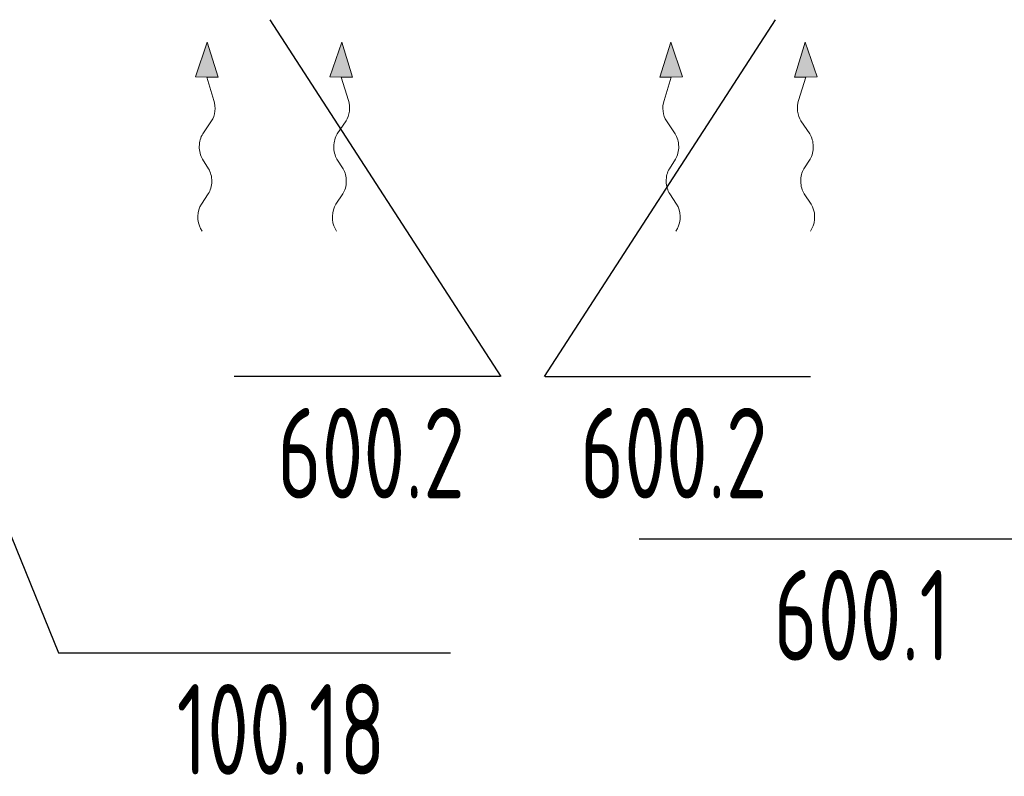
# Model space of a CAD drawing. Header units: millimetres. Extents: x -367720 to -162733, y 309172 to 337444.
# Tile 64 of 164: x -350664 to -348400, y 313705 to 315445. Entities that reach past the tile are written whole.
import ezdxf
from ezdxf.enums import TextEntityAlignment as Align

# ---------------------------------------------------------------- set-up
doc = ezdxf.new("R2010")
doc.units = ezdxf.units.MM
doc.header["$LTSCALE"] = 10
doc.header["$MEASUREMENT"] = 0
doc.linetypes.add('HIDDEN', pattern=[0.375, 0.25, -0.125])
doc.layers.get('0').update_dxf_attribs({"color": 255, "lineweight": 13})
doc.layers.add('VZ1', color=6, linetype='Continuous', lineweight=18)
doc.layers.add('vzt-tenká', color=2, linetype='Continuous', lineweight=20)
doc.layers.add('VZT_odvod', color=6, linetype='Continuous')
doc.layers.add('VZT_pozice', color=1, linetype='Continuous')
doc.styles.add('ISO8', font='ISO8.shx')
doc.styles.add('PITSIMP8', font='pitsimp8')
doc.styles.add('ROMANS', font='ROMANS.shx', dxfattribs={"height": 80})

# ---------------------------------------------------------------- blocks, each defined once
blk = doc.blocks.new('2DLUK051')
at = {"color": 0, "linetype": 'ByBlock'}
for p, q in [((0.0368, 0.572), (0.0234, 0.5864)), ((-0.029, 0.372), (0.033, 0.4318)), ((0.029, 0.172), (-0.029, 0.228)), ((-0.05, -0.0482), (0.029, 0.028)), ((0, -0.3), (-0.0694, -0.1663)), ((-0.1038, -0.3), (0, -0.5)), ((-0.1038, -0.3), (0, -0.3)), ((0, -0.5), (0.1038, -0.3)), ((0.1038, -0.3), (0, -0.3))]:
    blk.add_line(p, q, dxfattribs=at)
for centre, start, end in [((-0.0364, 0.5038), 313.9193, 42.9591), ((0.0403, 0.3), 133.9193, 226.0807), ((-0.0403, 0.1), 313.9193, 46.0807), ((0.0193, -0.1202), 133.9193, 207.4395)]:
    blk.add_arc(centre, 0.1, start, end, dxfattribs=at)
blk.add_solid([(-0.1038, -0.3), (0.1038, -0.3), (0, -0.5)], dxfattribs=at)
at = {"linetype": 'ByBlock', "style": 'PITSIMP8', "flags": 9}
for tag, p in [('BEZEICHNUNG', (-0.1081, 0.1756)), ('RAUM/GRUPPE', (-0.1081, 0.1556)), ('POS.NR.G-LV', (-0.1081, 0.1356)), ('FABRIKAT', (-0.1081, 0.1156)), ('KENNUNG', (-0.1081, 0.0756)), ('LEISTUNG', (-0.1081, 0.0556)), ('TYP', (-0.1081, 0.0956)), ('VOLUMENSTROM', (-0.1081, 0.0356)), ('DRUCK/-STUFE', (-0.1081, 0.0156)), ('ANSCHLUSS', (-0.1081, -0.0044)), ('GROESSE', (-0.1081, -0.0244)), ('DN', (-0.1081, -0.0444)), ('TEMPERATUR', (-0.1081, -0.0644)), ('SCHUTZART', (-0.1081, -0.1044)), ('DREHZAHL', (-0.1081, -0.0844)), ('SPANNUNG/FREQUENZ', (-0.1081, -0.1244)), ('GEWICHT', (-0.1081, -0.1444)), ('FREI', (-0.1081, -0.1644)), ('FREI', (-0.1081, -0.1844)), ('FREI', (-0.1081, -0.2044))]:
    blk.add_attdef(tag, text='', height=0.01, dxfattribs=at).set_placement(p, align=Align.MIDDLE)
blk = doc.blocks.new('LU-H')
at = {"linetype": 'ByBlock', "style": 'ISO8'}
blk.add_attdef('LU-WERT', text='', height=1, dxfattribs=at).set_placement((0.0065, -0.0082), align=Align.CENTER)
blk = doc.blocks.new('A$C44164CF6')
at = {"layer": 'VZT_pozice', "color": 7}
for p, q in [((3474.9, -3126.9, 7.5), (4207.7, -4931.6, 7.5)), ((4693.5, -3475.1), (5224.9, -4296.1)), ((5856, -3475.1), (5324.5, -4296.1))]:
    blk.add_line(p, q, dxfattribs=at)
at = {"layer": 'VZT_pozice', "color": 2}
for p, q in [((5222.7, -4296.1), (4612.1, -4296.1)), ((5326.8, -4296.1), (5937.4, -4296.1)), ((5543.4, -4669, 7.5), (6429.2, -4669, 7.5)), ((4207.7, -4931.6, 7.5), (5109.4, -4931.6, 7.5))]:
    blk.add_line(p, q, dxfattribs=at)
at = {"layer": 'vzt-tenká', "yscale": 400, "zscale": 250.0000000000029}
for p, xscale, rotation in [((4547, -3726.9), 250.0000000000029, 179.2002451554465), ((4856.4, -3726.9), 250.0000000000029, 179.2002451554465), ((5618.6, -3726.9), -250.0000000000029, 180.7997548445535), ((5928, -3726.9), -250.0000000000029, 180.7997548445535)]:
    blk.add_blockref('2DLUK051', p, dxfattribs=dict(at, xscale=xscale, rotation=rotation))
at = {"layer": 'VZT_odvod', "linetype": 'HIDDEN', "ltscale": 200}
ref = blk.add_blockref('LU-H', (4877.3, -4369.9, 0), dxfattribs=dict(at, xscale=-250, yscale=250, zscale=250, rotation=180))
ref.add_attrib('LU-WERT', '600.2', dxfattribs={"layer": '0', "linetype": 'ByBlock', "height": 208.33, "style": 'ISO8', "width": 0.75}).set_placement((4926.8, -4576.2, 0), align=Align.CENTER)
ref = blk.add_blockref('LU-H', (5672.2, -4369.9, 0), dxfattribs=dict(at, xscale=250, yscale=250, zscale=250, rotation=180))
ref.add_attrib('LU-WERT', '600.2', dxfattribs={"layer": '0', "linetype": 'ByBlock', "height": 208.33, "style": 'ISO8', "width": 0.75}).set_placement((5622.7, -4576.2, 0), align=Align.CENTER)
ref = blk.add_blockref('LU-H', (6193.9, -4742.8, 7.5), dxfattribs=dict(at, xscale=250, yscale=250, zscale=250, rotation=180))
ref.add_attrib('LU-WERT', '600.1', dxfattribs={"layer": '0', "linetype": 'ByBlock', "height": 208.33, "style": 'ISO8', "width": 0.75}).set_placement((6055.1, -4949.1, 7.5), align=Align.CENTER)
ref = blk.add_blockref('LU-H', (4858.3, -5005.4, 7.5), dxfattribs=dict(at, xscale=250, yscale=250, zscale=250, rotation=180))
ref.add_attrib('LU-WERT', '100.18', dxfattribs={"layer": '0', "linetype": 'ByBlock', "height": 208.33, "style": 'ISO8', "width": 0.75}).set_placement((4719.5, -5211.6, 7.5), align=Align.CENTER)
at = {"layer": 'VZ1', "extrusion": (0, -1, -1.22461e-16), "style": 'ROMANS', "width": 0.8, "flags": 1}
for tag, p in [('MATERIAL', (-2269.1, 3112.5, -14812.2)), ('PRIRUBA', (-2269.1, 3112.5, -14812.2)), ('PRUTOK', (-2269.1, 3112.5, -14812.2)), ('PLOCHA', (-2269.1, 3112.5, -14812.2)), ('OBVOD', (-2269.1, 3112.5, -14812.2)), ('NAZEV', (-2269.1, 3112.5, -14812.2)), ('USEK', (-2269.1, 3112.5, -14812.2)), ('KOTA', (-2269.1, 3112.5, -14812.2)), ('TVAR', (-2269.1, 3112.5, -14812.2)), ('NB2', (-2269.1, 3112.5, -14812.2)), ('NB1', (-2269.1, 3112.5, -14812.2)), ('POS', (-2269.1, 3112.5, -14812.2)), ('DB', (-2269.1, 3112.5, -14812.2)), ('DA', (-2269.1, 3112.5, -14812.2)), ('B2', (-2269.1, 3112.5, -14812.2)), ('A2', (-2269.1, 3112.5, -14812.2)), ('B1', (-2269.1, 3112.5, -14812.2)), ('A1', (-2269.1, 3112.5, -14812.2)), ('LT', (-2269.1, 3112.5, -14812.2)), ('MATERIAL', (99885.3, 3112.5, -14812.2)), ('PRIRUBA', (99885.3, 3112.5, -14812.2)), ('PRUTOK', (99885.3, 3112.5, -14812.2)), ('PLOCHA', (99885.3, 3112.5, -14812.2)), ('OBVOD', (99885.3, 3112.5, -14812.2)), ('NAZEV', (99885.3, 3112.5, -14812.2)), ('USEK', (99885.3, 3112.5, -14812.2)), ('KOTA', (99885.3, 3112.5, -14812.2)), ('TVAR', (99885.3, 3112.5, -14812.2)), ('NB2', (99885.3, 3112.5, -14812.2)), ('NB1', (99885.3, 3112.5, -14812.2)), ('POS', (99885.3, 3112.5, -14812.2)), ('DB', (99885.3, 3112.5, -14812.2)), ('DA', (99885.3, 3112.5, -14812.2)), ('B2', (99885.3, 3112.5, -14812.2)), ('B1', (99885.3, 3112.5, -14812.2)), ('LT', (99885.3, 3112.5, -14812.2)), ('A2', (99885.3, 3112.5, -14812.2)), ('A1', (99885.3, 3112.5, -14812.2))]:
    blk.add_attdef(tag, p, '', height=1, rotation=180, dxfattribs=at)
at = {"layer": 'VZ1', "extrusion": (1.22461e-16, 1, 4.44089e-16), "style": 'ROMANS', "width": 0.8, "flags": 1}
for tag, p in [('MATERIAL', (2269.1, 2852.5, 14812.2)), ('PRIRUBA', (2269.1, 2852.5, 14812.2)), ('IZOLACE', (2269.1, 2852.5, 14812.2)), ('PRUTOK', (2269.1, 2852.5, 14812.2)), ('PLOCHA', (2269.1, 2852.5, 14812.2)), ('NASTCE', (2269.1, 2852.5, 14812.2)), ('OBVOD', (2269.1, 2852.5, 14812.2)), ('NAZEV', (2269.1, 2852.5, 14812.2)), ('USEK', (2269.1, 2852.5, 14812.2)), ('KOTA', (2269.1, 2852.5, 14812.2)), ('TVAR', (2269.1, 2852.5, 14812.2)), ('NB2', (2269.1, 2852.5, 14812.2)), ('NB1', (2269.1, 2852.5, 14812.2)), ('POS', (2269.1, 2852.5, 14812.2)), ('VS', (2269.1, 2852.5, 14812.2)), ('B1', (2269.1, 2852.5, 14812.2)), ('A1', (2269.1, 2852.5, 14812.2)), ('LT', (2269.1, 2852.5, 14812.2)), ('MATERIAL', (-99885.3, 2852.5, 14812.2)), ('PRIRUBA', (-99885.3, 2852.5, 14812.2)), ('IZOLACE', (-99885.3, 2852.5, 14812.2)), ('PRUTOK', (-99885.3, 2852.5, 14812.2)), ('PLOCHA', (-99885.3, 2852.5, 14812.2)), ('NASTCE', (-99885.3, 2852.5, 14812.2)), ('OBVOD', (-99885.3, 2852.5, 14812.2)), ('NAZEV', (-99885.3, 2852.5, 14812.2)), ('USEK', (-99885.3, 2852.5, 14812.2)), ('KOTA', (-99885.3, 2852.5, 14812.2)), ('TVAR', (-99885.3, 2852.5, 14812.2)), ('NB2', (-99885.3, 2852.5, 14812.2)), ('NB1', (-99885.3, 2852.5, 14812.2)), ('POS', (-99885.3, 2852.5, 14812.2)), ('B1', (-99885.3, 2852.5, 14812.2)), ('VS', (-99885.3, 2852.5, 14812.2)), ('LT', (-99885.3, 2852.5, 14812.2)), ('A1', (-99885.3, 2852.5, 14812.2))]:
    blk.add_attdef(tag, p, '', height=1, dxfattribs=at)

msp = doc.modelspace()

# ---------------------------------------------------------------- block references
msp.add_blockref('A$C44164CF6', (-354782.9, 318920.1))

doc.saveas('drawing.dxf')
